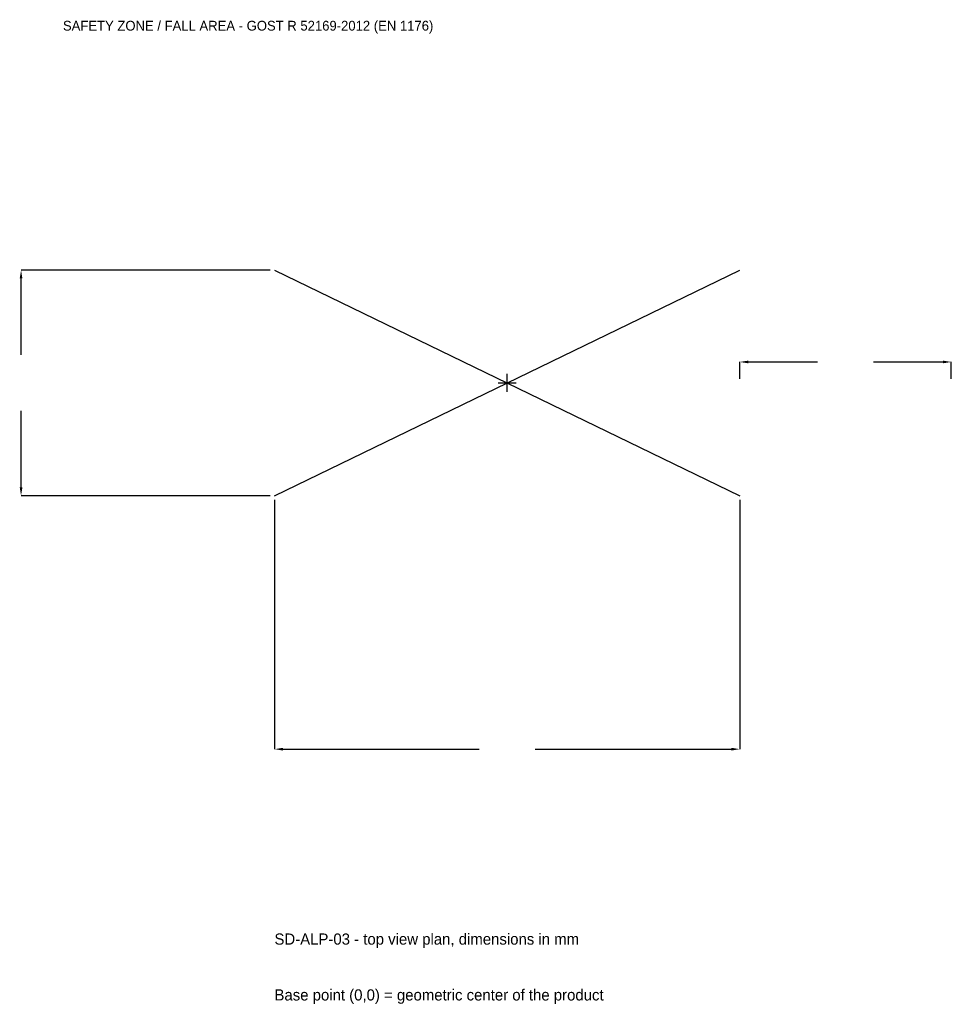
# Model space of a CAD drawing. Extents: x -3457 to 3150, y -4406 to 2575.
import ezdxf

# ---------------------------------------------------------------- set-up
doc = ezdxf.new("R2010")
doc.units = 0
for name, color, linetype in [('GP_MAF_zona_bezopasnosti', 1, 'Continuous'), ('ZSK_DANNYE', 3, 'Continuous'), ('ZSK_KONTUR', 7, 'Continuous'), ('ZSK_RAZMERY', 8, 'Continuous')]:
    doc.layers.add(name, color=color, linetype=linetype)
doc.dimstyles.new('ORION', dxfattribs={"dimtxt": 99, "dimasz": 59.4, "dimexe": 1.25, "dimexo": 29.7, "dimtad": 1, "dimcen": 2.5, "dimazin": 3, "dimtfac": 1, "dimtmove": 0, "dimatfit": 3})

# ---------------------------------------------------------------- blocks, each defined once
blk = doc.blocks.new('_CLOSEDFILLED')
at = {"color": 0, "linetype": 'BYBLOCK'}
blk.add_solid([(-1, 0.16), (0, 0), (-1, -0.16)], dxfattribs=at)
blk = doc.blocks.new('*D1')
for p, q in [((-1650, -829.7), (-1650, -2597)), ((1650, -829.7), (1650, -2597)), ((-1590.6, -2597), (-198, -2597)), ((198, -2597), (1590.6, -2597))]:
    blk.add_line(p, q)
at = {"layer": 'Defpoints'}
for p in [(-1650, -800), (1650, -800), (-1650, -2597)]:
    blk.add_point(p, dxfattribs=at)
at = {"layer": 'ZSK_RAZMERY', "xscale": 59.4, "yscale": 59.4, "rotation": 180}
blk.add_blockref('_CLOSEDFILLED', (-1650, -2597), dxfattribs=at)
at = {"layer": 'ZSK_RAZMERY', "xscale": 59.4, "yscale": 59.4}
blk.add_blockref('_CLOSEDFILLED', (1650, -2597), dxfattribs=at)
blk = doc.blocks.new('*D2')
for p, q in [((-1679.7, 800), (-3447, 800)), ((-3447, 198), (-3447, 740.6)), ((-3447, -740.6), (-3447, -198)), ((-1679.7, -800), (-3447, -800))]:
    blk.add_line(p, q)
at = {"layer": 'Defpoints'}
for p in [(-1650, 800), (-3447, -800), (-1650, -800)]:
    blk.add_point(p, dxfattribs=at)
at = {"layer": 'ZSK_RAZMERY', "xscale": 59.4, "yscale": 59.4}
for p, rotation in [((-3447, 800), 90), ((-3447, -800), 270)]:
    blk.add_blockref('_CLOSEDFILLED', p, dxfattribs=dict(at, rotation=rotation))
blk = doc.blocks.new('*D3')
for p, q in [((1650, 29.7), (1650, 148.5)), ((1709.4, 148.5), (2202, 148.5)), ((2598, 148.5), (3090.6, 148.5)), ((3150, 29.7), (3150, 148.5))]:
    blk.add_line(p, q)
at = {"layer": 'Defpoints'}
for p in [(1650, 148.5), (1650, 0), (3150, 0)]:
    blk.add_point(p, dxfattribs=at)
at = {"layer": 'ZSK_RAZMERY', "xscale": 59.4, "yscale": 59.4, "rotation": 180}
blk.add_blockref('_CLOSEDFILLED', (1650, 148.5), dxfattribs=at)
at = {"layer": 'ZSK_RAZMERY', "xscale": 59.4, "yscale": 59.4}
blk.add_blockref('_CLOSEDFILLED', (3150, 148.5), dxfattribs=at)
blk = doc.blocks.new('B1')
at = {"layer": 'ZSK_KONTUR'}
for p, q in [((-1650, -800), (1650, 800)), ((-1650, 800), (1650, -800))]:
    blk.add_line(p, q, dxfattribs=at)
at = {"layer": 'ZSK_RAZMERY'}
for p, q in [((-64, 0), (64, 0)), ((0, -64), (0, 64))]:
    blk.add_line(p, q, dxfattribs=at)
at = {"layer": 'GP_MAF_zona_bezopasnosti', "color": 1}
blk.add_text('SAFETY ZONE / FALL AREA - GOST R 52169-2012 (EN 1176)', height=69.3, dxfattribs=at).set_placement((-3150, 2498))
at = {"layer": 'ZSK_RAZMERY'}
dim = blk.add_linear_dim(base=(-3447, -800), p1=(-1650, -800), p2=(-1650, 800), angle=90, dimstyle='ORION', dxfattribs=at)
dim.commit()
dim.dimension.update_dxf_attribs({"geometry": '*D2', "text_midpoint": (-3447, 0)})
for base, p1, p2, picture, middle in [((1650, 148.5), (1650, 0), (3150, 0), '*D3', (2400, 148.5)), ((-1650, -2597), (-1650, -800), (1650, -800), '*D1', (0, -2597))]:
    dim = blk.add_linear_dim(base=base, p1=p1, p2=p2, dimstyle='ORION', dxfattribs=at)
    dim.commit()
    dim.dimension.update_dxf_attribs({"geometry": picture, "text_midpoint": middle})

msp = doc.modelspace()

# ---------------------------------------------------------------- block references
msp.add_blockref('B1', (0, 0))

# ---------------------------------------------------------------- texts
at = {"layer": 'ZSK_DANNYE', "color": 3}
msp.add_text('SD-ALP-03 - top view plan, dimensions in mm', height=79.2, dxfattribs=at).set_placement((-1650, -3983))
at = {"layer": 'ZSK_DANNYE', "color": 7}
msp.add_text('Base point (0,0) = geometric center of the product', height=79.2, dxfattribs=at).set_placement((-1650, -4379))

doc.saveas('drawing.dxf')
